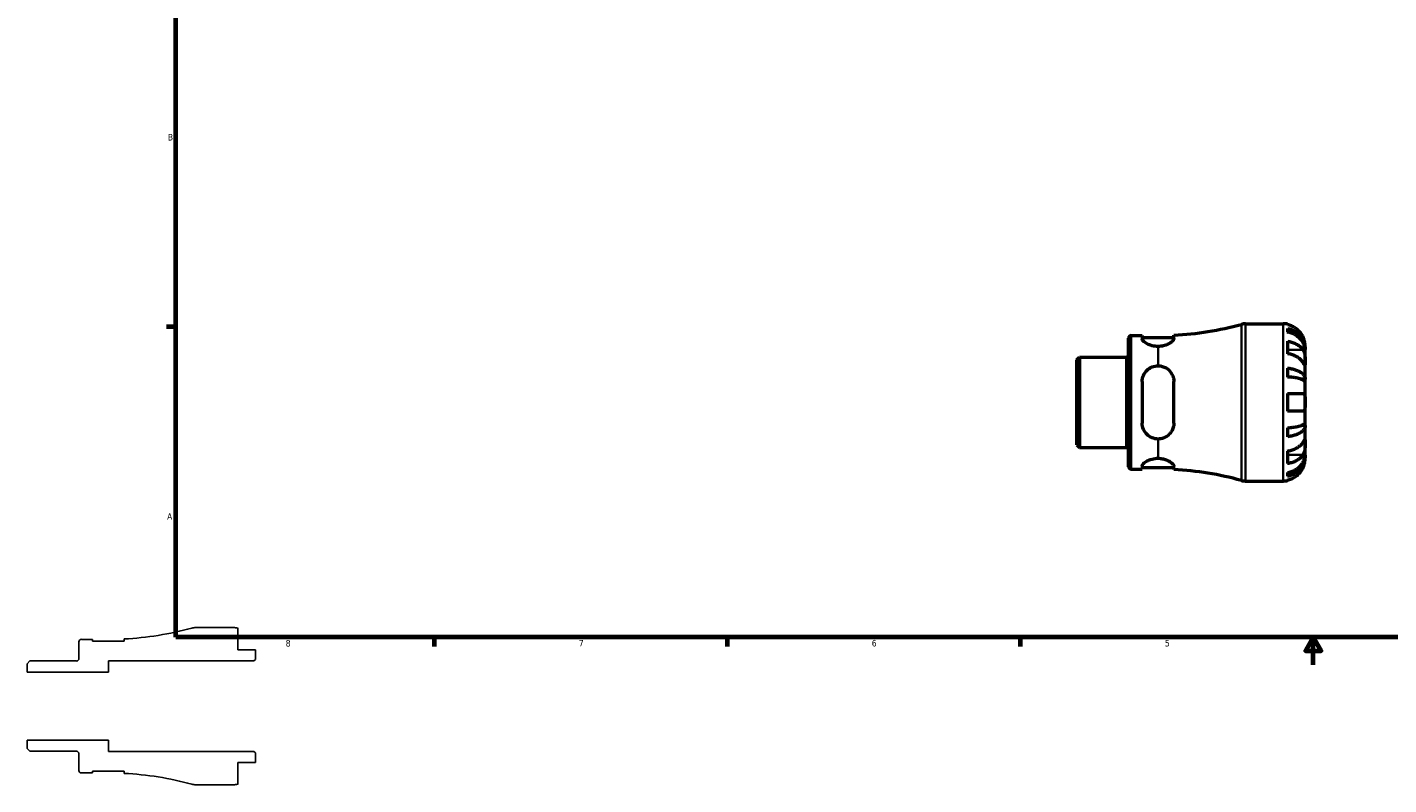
# Model space of a CAD drawing. Header units: inches. Extents: x -1.7 to 37.6, y -1.1 to 21.4.
# Tile 1 of 6: x -1.7 to 18.1, y -1.1 to 9.8. Entities that reach past the tile are written whole.
import ezdxf

# ---------------------------------------------------------------- set-up
doc = ezdxf.new("R2010")
doc.units = ezdxf.units.IN
doc.header["$MEASUREMENT"] = 0
for name, color, linetype, lineweight in [('Border (ANSI)', 7, 'Continuous', 70), ('Visible (ANSI)', 7, 'Continuous', 50), ('Visible Narrow (ANSI)', 7, 'Continuous', 35)]:
    doc.layers.add(name, color=color, linetype=linetype, lineweight=lineweight)
doc.styles.add('Note Text (ANSI)', font='tahoma.ttf')

# ---------------------------------------------------------------- blocks, each defined once
blk = doc.blocks.new('Borders Default Border')
at = {"layer": 'Border (ANSI)'}
for p, q in [((0.5, 5.5), (0.366, 5.5)), ((4.25, 1), (4.25, 0.866)), ((8.5, 1), (8.5, 0.866)), ((12.75, 1), (12.75, 0.866))]:
    blk.add_line(p, q, dxfattribs=at)
at = {"layer": 'Border (ANSI)', "flags": 128}
for points in [[(0.5, 1), (0.5, 21), (33.5, 21), (33.5, 1), (0.5, 1)], [(17, 0.6), (17, 1), (16.885, 0.8), (17.115, 0.8), (17, 1)]]:
    blk.add_lwpolyline(points, dxfattribs=at)
at = {"layer": 'Border (ANSI)', "color": 5, "true_color": 0x0000ff, "char_height": 0.0945, "attachment_point": 7, "style": 'Note Text (ANSI)'}
for s, insert in [('B', (0.384, 8.203)), ('A', (0.373, 2.703)), ('8', (2.094, 0.863)), ('7', (6.346, 0.866)), ('6', (10.595, 0.864)), ('5', (14.847, 0.864))]:
    blk.add_mtext(s, dxfattribs=dict(at, insert=insert))

msp = doc.modelspace()

# ---------------------------------------------------------------- linework, layer by layer
for p, q in [((1.334, 1.14), (0.792, 1.14)), ((1.398, 0.819), (1.398, 1.134)), ((-0.905, 0.933), (-0.905, 0.691)), ((-0.708, 0.969), (-0.869, 0.969)), ((-0.708, 0.943), (-0.708, 0.969)), ((-0.249, 0.943), (-0.708, 0.943)), ((-0.249, 0.975), (-0.249, 0.943)), ((1.655, 0.819), (1.398, 0.819)), ((1.655, 0.678), (1.655, 0.819)), ((-1.616, 0.655), (-1.655, 0.615)), ((-1.655, 0.615), (-1.655, 0.492)), ((-0.941, 0.655), (-1.616, 0.655)), ((-0.475, 0.492), (-0.475, 0.656)), ((-0.475, 0.656), (1.632, 0.656)), ((1.632, 0.656), (1.655, 0.678)), ((-1.655, 0.492), (-0.475, 0.492)), ((-0.475, -0.492), (-1.655, -0.492)), ((-1.655, -0.492), (-1.655, -0.615)), ((-0.475, -0.656), (-0.475, -0.492)), ((-1.655, -0.615), (-1.616, -0.655)), ((-1.616, -0.655), (-0.941, -0.655)), ((-0.905, -0.691), (-0.905, -0.933)), ((1.632, -0.656), (-0.475, -0.656)), ((1.655, -0.678), (1.632, -0.656)), ((1.655, -0.819), (1.655, -0.678)), ((-0.869, -0.969), (-0.708, -0.969)), ((-0.708, -0.969), (-0.708, -0.943)), ((-0.708, -0.943), (-0.249, -0.943)), ((-0.249, -0.943), (-0.249, -0.975)), ((1.398, -1.134), (1.398, -0.819)), ((1.398, -0.819), (1.655, -0.819)), ((0.792, -1.14), (1.334, -1.14))]:
    msp.add_line(p, q)
for centre, major_axis, start_param, end_param in [((-0.475, 5.517), (-4.385, -1.206), 1.352082, 1.570796), ((0.792, 0.912), (-0.228, 0), 4.712389, 4.980788), ((1.334, 0.819), (-0.314, 0.064), 4.712389, 4.913747), ((-0.869, 0.933), (-0.0364, 0), 4.712389, 6.283185), ((-0.941, 0.691), (0, -0.0364), 0, 1.570796), ((-0.941, -0.691), (0.0364, 0), 0, 1.570796), ((-0.869, -0.933), (0, -0.0364), 4.712389, 6.283185), ((-0.475, -5.517), (4.542, -0.226), 1.352082, 1.570796), ((0.792, -0.912), (0.22, -0.06), 4.712389, 4.980788), ((1.334, -0.819), (0.321, 0), 4.712389, 4.913747)]:
    msp.add_ellipse(centre, major_axis=major_axis, ratio=1, start_param=start_param, end_param=end_param)
at = {"layer": 'Visible (ANSI)'}
for p, q in [((16.018, 5.545), (16.561, 5.545)), ((16.625, 5.539), (16.625, 5.532)), ((14.322, 3.473), (14.322, 5.338)), ((14.358, 5.374), (14.519, 5.374)), ((14.519, 5.374), (14.519, 5.326)), ((14.519, 5.348), (14.978, 5.348)), ((14.978, 5.332), (14.978, 5.38)), ((16.625, 5.477), (16.625, 5.424)), ((16.625, 5.292), (16.625, 5.111)), ((16.882, 5.172), (16.881, 5.172)), ((16.882, 5.172), (16.882, 5.225)), ((16.882, 5.152), (16.882, 5.172)), ((16.882, 4.985), (16.882, 5.152)), ((13.572, 5.021), (13.611, 5.06)), ((13.572, 3.79), (13.572, 5.021)), ((13.611, 5.06), (14.285, 5.06)), ((13.611, 5.06), (13.611, 3.751)), ((16.882, 4.743), (16.882, 4.985)), ((16.625, 4.903), (16.625, 4.773)), ((16.882, 4.743), (16.818, 4.743)), ((16.882, 4.694), (16.882, 4.743)), ((14.519, 4.707), (14.519, 4.104)), ((14.978, 4.104), (14.978, 4.707)), ((16.882, 4.405), (16.882, 4.694)), ((16.625, 4.534), (16.625, 4.277)), ((16.625, 4.534), (16.851, 4.534)), ((16.882, 4.116), (16.882, 4.405)), ((16.851, 4.277), (16.625, 4.277)), ((16.625, 4.037), (16.625, 3.908)), ((16.882, 4.068), (16.818, 4.068)), ((16.882, 4.068), (16.882, 4.116)), ((16.882, 3.826), (16.882, 4.068)), ((13.572, 3.79), (13.611, 3.751)), ((16.882, 3.659), (16.882, 3.826)), ((13.611, 3.751), (14.285, 3.751)), ((16.625, 3.7), (16.625, 3.518)), ((16.882, 3.639), (16.881, 3.639)), ((16.882, 3.639), (16.882, 3.659)), ((16.882, 3.586), (16.882, 3.639)), ((14.358, 3.436), (14.519, 3.436)), ((14.519, 3.484), (14.519, 3.436)), ((14.519, 3.463), (14.978, 3.463)), ((14.978, 3.431), (14.978, 3.479)), ((16.625, 3.387), (16.625, 3.333)), ((16.018, 3.265), (16.561, 3.265)), ((16.625, 3.279), (16.625, 3.272))]:
    msp.add_line(p, q, dxfattribs=at)
for centre, radius, start, end in [((14.752, 9.922), 4.548, 272.8467, 285.3781), ((16.018, 5.317), 0.228, 90, 105.3781), ((16.561, 5.225), 0.321, 78.463, 90), ((14.358, 5.338), 0.0364, 90, 180), ((14.285, 5.096), 0.0364, 270, 0), ((14.285, 3.714), 0.0364, 0, 90), ((14.358, 3.473), 0.0364, 180, 270), ((14.752, -1.112), 4.548, 74.6219, 87.1533), ((16.018, 3.493), 0.228, 254.6219, 270), ((16.561, 3.586), 0.321, 270, 281.537)]:
    msp.add_arc(centre, radius, start, end, dxfattribs=at)
for points, knots in [([(16.851, 5.353), (16.845, 5.367), (16.837, 5.381), (16.816, 5.413), (16.802, 5.43), (16.774, 5.458), (16.757, 5.472), (16.721, 5.496), (16.702, 5.506), (16.666, 5.521), (16.646, 5.527), (16.625, 5.532)], [3.990271, 3.990271, 3.990271, 3.990271, 4.1043276, 4.1043276, 4.2560115, 4.2560115, 4.4068722, 4.4068722, 4.557733, 4.557733, 4.7039709, 4.7039709, 4.7039709, 4.7039709]), ([(16.625, 5.477), (16.646, 5.473), (16.666, 5.467), (16.702, 5.453), (16.721, 5.443), (16.757, 5.42), (16.774, 5.406), (16.802, 5.379), (16.816, 5.363), (16.84, 5.328), (16.85, 5.309), (16.865, 5.274), (16.871, 5.254), (16.88, 5.212), (16.882, 5.191), (16.882, 5.172)], [0.154497, 0.154497, 0.154497, 0.154497, 0.301146, 0.301146, 0.45195, 0.45195, 0.602754, 0.602754, 0.753943, 0.753943, 0.905132, 0.905132, 1.056895, 1.056895, 1.208659, 1.208659, 1.208659, 1.208659]), ([(16.882, 5.152), (16.882, 5.169), (16.88, 5.188), (16.871, 5.225), (16.865, 5.242), (16.85, 5.274), (16.84, 5.291), (16.816, 5.322), (16.802, 5.336), (16.774, 5.36), (16.757, 5.372), (16.721, 5.393), (16.702, 5.402), (16.666, 5.415), (16.646, 5.42), (16.625, 5.424)], [3.631383, 3.631383, 3.631383, 3.631383, 3.783147, 3.783147, 3.93491, 3.93491, 4.086099, 4.086099, 4.237288, 4.237288, 4.388092, 4.388092, 4.538896, 4.538896, 4.685545, 4.685545, 4.685545, 4.685545]), ([(16.882, 5.225), (16.882, 5.225), (16.882, 5.226), (16.882, 5.232), (16.882, 5.237), (16.881, 5.251), (16.879, 5.262), (16.875, 5.284), (16.873, 5.293), (16.868, 5.311), (16.865, 5.318), (16.86, 5.334), (16.856, 5.342), (16.852, 5.351), (16.852, 5.352), (16.851, 5.353)], [-2.2624521, -2.2624521, -2.2624521, -2.2624521, -2.1788932, -2.1788932, -2.0870705, -2.0870705, -1.9601211, -1.9601211, -1.8755047, -1.8755047, -1.811327, -1.811327, -1.7448754, -1.7448754, -1.7354217, -1.7354217, -1.7354217, -1.7354217]), ([(14.752, 5.216), (14.751, 5.216), (14.749, 5.216), (14.748, 5.216), (14.719, 5.216), (14.689, 5.22), (14.633, 5.234), (14.609, 5.244), (14.568, 5.266), (14.55, 5.279), (14.525, 5.304), (14.519, 5.316), (14.519, 5.326)], [-0.0090077, -0.0090077, -0.0090077, -0.0090077, 0, 0, 0, 0.221422, 0.221422, 0.4428439, 0.4428439, 0.6837052, 0.6837052, 0.9245666, 0.9245666, 0.9245666, 0.9245666]), ([(14.978, 5.332), (14.978, 5.327), (14.976, 5.32), (14.968, 5.306), (14.961, 5.298), (14.938, 5.276), (14.918, 5.263), (14.874, 5.24), (14.85, 5.231), (14.801, 5.219), (14.777, 5.216), (14.752, 5.216)], [-0.9586342, -0.9586342, -0.9586342, -0.9586342, -0.8216916, -0.8216916, -0.6573685, -0.6573685, -0.4089455, -0.4089455, -0.1895163, -0.1895163, -0.0000246, -0.0000246, -0.0000246, -0.0000246]), ([(16.625, 5.292), (16.646, 5.289), (16.666, 5.285), (16.702, 5.274), (16.721, 5.267), (16.757, 5.25), (16.774, 5.24), (16.802, 5.22), (16.816, 5.209), (16.837, 5.186), (16.845, 5.176), (16.851, 5.166)], [0.1545017, 0.1545017, 0.1545017, 0.1545017, 0.3007396, 0.3007396, 0.4516004, 0.4516004, 0.6024612, 0.6024612, 0.754145, 0.754145, 0.8682016, 0.8682016, 0.8682016, 0.8682016]), ([(16.851, 5.166), (16.853, 5.163), (16.855, 5.16), (16.86, 5.151), (16.863, 5.144), (16.869, 5.129), (16.871, 5.121), (16.876, 5.1), (16.878, 5.087), (16.881, 5.057), (16.881, 5.042), (16.882, 5.011), (16.882, 4.997), (16.882, 4.985)], [-0.5247, -0.5247, -0.5247, -0.5247, -0.4918187, -0.4918187, -0.4242098, -0.4242098, -0.3529175, -0.3529175, -0.2525465, -0.2525465, -0.1292355, -0.1292355, 0, 0, 0, 0]), ([(16.851, 4.985), (16.845, 4.995), (16.837, 5.005), (16.816, 5.027), (16.802, 5.039), (16.774, 5.059), (16.757, 5.069), (16.721, 5.086), (16.702, 5.093), (16.666, 5.104), (16.646, 5.108), (16.625, 5.111)], [3.990271, 3.990271, 3.990271, 3.990271, 4.1043276, 4.1043276, 4.2560115, 4.2560115, 4.4068722, 4.4068722, 4.557733, 4.557733, 4.7039709, 4.7039709, 4.7039709, 4.7039709]), ([(16.882, 4.985), (16.882, 4.978), (16.882, 4.972), (16.882, 4.961), (16.882, 4.957), (16.881, 4.949), (16.88, 4.947), (16.878, 4.947), (16.876, 4.949), (16.871, 4.956), (16.868, 4.959), (16.862, 4.968), (16.859, 4.973), (16.854, 4.98), (16.853, 4.982), (16.851, 4.985)], [0, 0, 0, 0, 0.0727176, 0.0727176, 0.1504294, 0.1504294, 0.2566741, 0.2566741, 0.3574985, 0.3574985, 0.4278256, 0.4278256, 0.4958936, 0.4958936, 0.523971, 0.523971, 0.523971, 0.523971]), ([(14.519, 4.707), (14.519, 4.737), (14.525, 4.768), (14.55, 4.826), (14.568, 4.852), (14.609, 4.891), (14.633, 4.908), (14.689, 4.93), (14.719, 4.936), (14.749, 4.936), (14.751, 4.936), (14.752, 4.936)], [0.8896133, 0.8896133, 0.8896133, 0.8896133, 1.1304747, 1.1304747, 1.371336, 1.371336, 1.592758, 1.592758, 1.8141799, 1.8141799, 1.8231876, 1.8231876, 1.8231876, 1.8231876]), ([(14.752, 4.936), (14.772, 4.936), (14.791, 4.933), (14.83, 4.922), (14.848, 4.914), (14.893, 4.888), (14.916, 4.866), (14.95, 4.819), (14.962, 4.795), (14.975, 4.749), (14.978, 4.728), (14.978, 4.707)], [-0.9616139, -0.9616139, -0.9616139, -0.9616139, -0.8100912, -0.8100912, -0.6512709, -0.6512709, -0.3914686, -0.3914686, -0.1706868, -0.1706868, 0, 0, 0, 0]), ([(16.625, 4.903), (16.646, 4.901), (16.666, 4.898), (16.702, 4.89), (16.721, 4.885), (16.757, 4.873), (16.774, 4.866), (16.802, 4.851), (16.816, 4.843), (16.84, 4.825), (16.85, 4.815), (16.865, 4.796), (16.871, 4.786), (16.88, 4.764), (16.882, 4.753), (16.882, 4.743)], [0.154497, 0.154497, 0.154497, 0.154497, 0.301146, 0.301146, 0.45195, 0.45195, 0.602754, 0.602754, 0.753943, 0.753943, 0.905132, 0.905132, 1.056895, 1.056895, 1.208659, 1.208659, 1.208659, 1.208659]), ([(16.882, 4.694), (16.882, 4.699), (16.88, 4.705), (16.871, 4.716), (16.865, 4.721), (16.85, 4.73), (16.84, 4.735), (16.816, 4.744), (16.802, 4.748), (16.774, 4.755), (16.757, 4.759), (16.721, 4.765), (16.702, 4.767), (16.666, 4.771), (16.646, 4.772), (16.625, 4.773)], [3.631383, 3.631383, 3.631383, 3.631383, 3.783147, 3.783147, 3.93491, 3.93491, 4.086099, 4.086099, 4.237288, 4.237288, 4.388092, 4.388092, 4.538896, 4.538896, 4.685545, 4.685545, 4.685545, 4.685545]), ([(16.851, 4.534), (16.853, 4.534), (16.855, 4.533), (16.861, 4.532), (16.863, 4.53), (16.869, 4.526), (16.871, 4.522), (16.876, 4.512), (16.878, 4.504), (16.881, 4.483), (16.881, 4.47), (16.882, 4.439), (16.882, 4.422), (16.882, 4.405)], [-0.5211875, -0.5211875, -0.5211875, -0.5211875, -0.4827149, -0.4827149, -0.4207878, -0.4207878, -0.3526592, -0.3526592, -0.2514043, -0.2514043, -0.1290367, -0.1290367, 0, 0, 0, 0]), ([(16.882, 4.405), (16.882, 4.394), (16.882, 4.383), (16.882, 4.361), (16.882, 4.35), (16.881, 4.325), (16.879, 4.313), (16.875, 4.297), (16.873, 4.291), (16.868, 4.284), (16.865, 4.282), (16.86, 4.278), (16.856, 4.277), (16.852, 4.277), (16.852, 4.277), (16.851, 4.277)], [-2.2624521, -2.2624521, -2.2624521, -2.2624521, -2.1788932, -2.1788932, -2.0870705, -2.0870705, -1.9601211, -1.9601211, -1.8755047, -1.8755047, -1.811327, -1.811327, -1.7448754, -1.7448754, -1.7354217, -1.7354217, -1.7354217, -1.7354217]), ([(14.752, 3.874), (14.751, 3.874), (14.749, 3.874), (14.748, 3.874), (14.719, 3.874), (14.689, 3.88), (14.633, 3.903), (14.609, 3.92), (14.568, 3.959), (14.55, 3.985), (14.525, 4.042), (14.519, 4.074), (14.519, 4.104)], [-0.0090077, -0.0090077, -0.0090077, -0.0090077, 0, 0, 0, 0.221422, 0.221422, 0.4428439, 0.4428439, 0.6837052, 0.6837052, 0.9245666, 0.9245666, 0.9245666, 0.9245666]), ([(14.978, 4.104), (14.978, 4.087), (14.976, 4.07), (14.968, 4.034), (14.961, 4.015), (14.938, 3.971), (14.918, 3.947), (14.874, 3.91), (14.85, 3.896), (14.801, 3.879), (14.777, 3.875), (14.752, 3.874)], [-0.9586342, -0.9586342, -0.9586342, -0.9586342, -0.8216916, -0.8216916, -0.6573685, -0.6573685, -0.4089455, -0.4089455, -0.1895163, -0.1895163, -0.0000246, -0.0000246, -0.0000246, -0.0000246]), ([(16.625, 4.037), (16.646, 4.038), (16.666, 4.04), (16.702, 4.044), (16.721, 4.046), (16.757, 4.052), (16.774, 4.056), (16.802, 4.063), (16.816, 4.067), (16.84, 4.076), (16.85, 4.081), (16.865, 4.09), (16.871, 4.095), (16.88, 4.106), (16.882, 4.111), (16.882, 4.116)], [0.154497, 0.154497, 0.154497, 0.154497, 0.301146, 0.301146, 0.45195, 0.45195, 0.602754, 0.602754, 0.753943, 0.753943, 0.905132, 0.905132, 1.056895, 1.056895, 1.208659, 1.208659, 1.208659, 1.208659]), ([(16.882, 4.068), (16.882, 4.058), (16.88, 4.047), (16.871, 4.025), (16.865, 4.014), (16.85, 3.996), (16.84, 3.986), (16.816, 3.968), (16.802, 3.959), (16.774, 3.945), (16.757, 3.938), (16.721, 3.926), (16.702, 3.921), (16.666, 3.913), (16.646, 3.91), (16.625, 3.908)], [3.631383, 3.631383, 3.631383, 3.631383, 3.783147, 3.783147, 3.93491, 3.93491, 4.086099, 4.086099, 4.237288, 4.237288, 4.388092, 4.388092, 4.538896, 4.538896, 4.685545, 4.685545, 4.685545, 4.685545]), ([(16.625, 3.7), (16.646, 3.703), (16.666, 3.707), (16.702, 3.718), (16.721, 3.725), (16.757, 3.742), (16.774, 3.752), (16.802, 3.772), (16.816, 3.783), (16.837, 3.806), (16.845, 3.816), (16.851, 3.826)], [0.1545017, 0.1545017, 0.1545017, 0.1545017, 0.3007396, 0.3007396, 0.4516004, 0.4516004, 0.6024612, 0.6024612, 0.754145, 0.754145, 0.8682016, 0.8682016, 0.8682016, 0.8682016]), ([(16.851, 3.826), (16.853, 3.829), (16.855, 3.831), (16.86, 3.839), (16.863, 3.844), (16.869, 3.852), (16.871, 3.856), (16.876, 3.862), (16.878, 3.864), (16.881, 3.863), (16.881, 3.86), (16.882, 3.847), (16.882, 3.838), (16.882, 3.826)], [-0.5247, -0.5247, -0.5247, -0.5247, -0.4918187, -0.4918187, -0.4242098, -0.4242098, -0.3529175, -0.3529175, -0.2525465, -0.2525465, -0.1292355, -0.1292355, 0, 0, 0, 0]), ([(16.882, 3.826), (16.882, 3.819), (16.882, 3.812), (16.882, 3.795), (16.882, 3.786), (16.881, 3.763), (16.88, 3.749), (16.878, 3.722), (16.876, 3.709), (16.871, 3.688), (16.868, 3.68), (16.862, 3.665), (16.859, 3.658), (16.854, 3.649), (16.853, 3.647), (16.851, 3.645)], [0, 0, 0, 0, 0.0727176, 0.0727176, 0.1504294, 0.1504294, 0.2566741, 0.2566741, 0.3574985, 0.3574985, 0.4278256, 0.4278256, 0.4958936, 0.4958936, 0.523971, 0.523971, 0.523971, 0.523971]), ([(14.519, 3.484), (14.519, 3.494), (14.525, 3.506), (14.55, 3.532), (14.568, 3.545), (14.609, 3.566), (14.633, 3.577), (14.689, 3.591), (14.719, 3.595), (14.749, 3.595), (14.751, 3.595), (14.752, 3.595)], [0.8896133, 0.8896133, 0.8896133, 0.8896133, 1.1304747, 1.1304747, 1.371336, 1.371336, 1.592758, 1.592758, 1.8141799, 1.8141799, 1.8231876, 1.8231876, 1.8231876, 1.8231876]), ([(14.752, 3.595), (14.772, 3.595), (14.791, 3.592), (14.83, 3.585), (14.848, 3.58), (14.893, 3.562), (14.916, 3.549), (14.95, 3.524), (14.962, 3.512), (14.975, 3.493), (14.978, 3.485), (14.978, 3.479)], [-0.9616139, -0.9616139, -0.9616139, -0.9616139, -0.8100912, -0.8100912, -0.6512709, -0.6512709, -0.3914686, -0.3914686, -0.1706868, -0.1706868, 0, 0, 0, 0]), ([(16.625, 3.387), (16.646, 3.391), (16.666, 3.396), (16.702, 3.409), (16.721, 3.418), (16.757, 3.438), (16.774, 3.45), (16.802, 3.474), (16.816, 3.489), (16.84, 3.52), (16.85, 3.536), (16.865, 3.568), (16.871, 3.586), (16.88, 3.623), (16.882, 3.642), (16.882, 3.659)], [0.154497, 0.154497, 0.154497, 0.154497, 0.301146, 0.301146, 0.45195, 0.45195, 0.602754, 0.602754, 0.753943, 0.753943, 0.905132, 0.905132, 1.056895, 1.056895, 1.208659, 1.208659, 1.208659, 1.208659]), ([(16.851, 3.645), (16.845, 3.635), (16.837, 3.624), (16.816, 3.602), (16.802, 3.59), (16.774, 3.57), (16.757, 3.56), (16.721, 3.543), (16.702, 3.536), (16.666, 3.526), (16.646, 3.521), (16.625, 3.518)], [3.990271, 3.990271, 3.990271, 3.990271, 4.1043276, 4.1043276, 4.2560115, 4.2560115, 4.4068722, 4.4068722, 4.557733, 4.557733, 4.7039709, 4.7039709, 4.7039709, 4.7039709]), ([(16.882, 3.639), (16.882, 3.619), (16.88, 3.598), (16.871, 3.557), (16.865, 3.537), (16.85, 3.501), (16.84, 3.483), (16.816, 3.448), (16.802, 3.432), (16.774, 3.404), (16.757, 3.391), (16.721, 3.368), (16.702, 3.358), (16.666, 3.343), (16.646, 3.337), (16.625, 3.333)], [3.631383, 3.631383, 3.631383, 3.631383, 3.783147, 3.783147, 3.93491, 3.93491, 4.086099, 4.086099, 4.237288, 4.237288, 4.388092, 4.388092, 4.538896, 4.538896, 4.685545, 4.685545, 4.685545, 4.685545]), ([(16.851, 3.458), (16.853, 3.462), (16.855, 3.467), (16.861, 3.479), (16.863, 3.487), (16.869, 3.503), (16.871, 3.511), (16.876, 3.53), (16.878, 3.541), (16.881, 3.561), (16.881, 3.57), (16.882, 3.583), (16.882, 3.586), (16.882, 3.586)], [-0.5211875, -0.5211875, -0.5211875, -0.5211875, -0.4827149, -0.4827149, -0.4207878, -0.4207878, -0.3526592, -0.3526592, -0.2514043, -0.2514043, -0.1290367, -0.1290367, 0, 0, 0, 0]), ([(16.625, 3.279), (16.646, 3.283), (16.666, 3.29), (16.702, 3.305), (16.721, 3.315), (16.757, 3.339), (16.774, 3.353), (16.802, 3.381), (16.816, 3.398), (16.837, 3.429), (16.845, 3.444), (16.851, 3.458)], [0.1545017, 0.1545017, 0.1545017, 0.1545017, 0.3007396, 0.3007396, 0.4516004, 0.4516004, 0.6024612, 0.6024612, 0.754145, 0.754145, 0.8682016, 0.8682016, 0.8682016, 0.8682016])]:
    msp.add_open_spline(points, degree=3, knots=knots, dxfattribs=at)
at = {"layer": 'Visible Narrow (ANSI)'}
for p, q in [((16.018, 5.531), (16.018, 3.279)), ((16.561, 3.279), (16.561, 5.531)), ((14.358, 5.362), (14.358, 3.448)), ((15.958, 3.287), (15.958, 5.523)), ((14.752, 4.953), (14.752, 5.205)), ((16.84, 5.166), (16.637, 5.166)), ((14.285, 3.759), (14.285, 5.052)), ((14.752, 3.606), (14.752, 3.858)), ((16.84, 3.645), (16.637, 3.645))]:
    msp.add_line(p, q, dxfattribs=at)

# ---------------------------------------------------------------- block references
msp.add_blockref('Borders Default Border', (0, 0))

doc.saveas('drawing.dxf')
